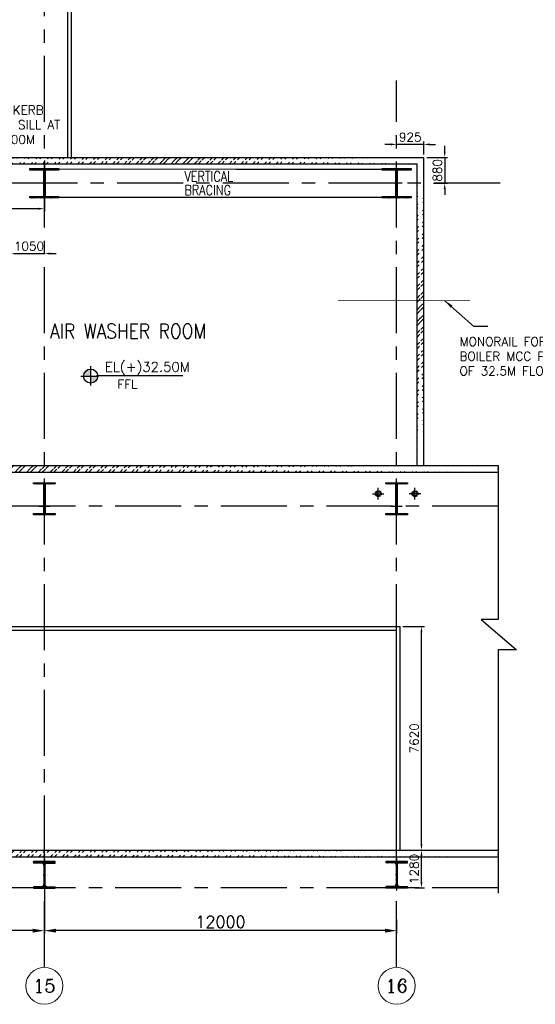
# Model space of a CAD drawing. Header units: inches. Extents: x 0 to 1544102, y -303681 to 23144100.
# Tile 67 of 256: x 558374 to 575938, y -280072 to -246529. Entities that reach past the tile are written whole.
import ezdxf
from ezdxf.enums import TextEntityAlignment as Align

# ---------------------------------------------------------------- set-up
doc = ezdxf.new("R2010")
doc.units = ezdxf.units.IN
doc.header["$LTSCALE"] = 1800
doc.header["$MEASUREMENT"] = 0
for name, pattern in [('CENTER', [2, 1.25, -0.25, 0.25, -0.25]), ('CENTER2', [1.125, 0.75, -0.125, 0.125, -0.125]), ('HIDDEN', [0.375, 0.25, -0.125]), ('HIDDEN2', [0.1875, 0.125, -0.0625])]:
    doc.linetypes.add(name, pattern=pattern)
doc.layers.get('0').update_dxf_attribs({"color": 253, "lineweight": 9})
for name, color, linetype in [('1', 7, 'Continuous'), ('BRACING', 1, 'HIDDEN'), ('CEN', 2, 'CENTER'), ('COL', 1, 'Continuous'), ('DIM', 4, 'Continuous'), ('GRID', 251, 'CENTER'), ('RAIN WATER', 6, 'Continuous'), ('STEEL', 231, 'Continuous'), ('TEXT', 3, 'Continuous'), ('WALL', 6, 'Continuous'), ('WALL1', 6, 'Continuous')]:
    doc.layers.add(name, color=color, linetype=linetype)
for name, color, linetype, lineweight in [('A-CUT OUT', 3, 'Continuous', 30), ('A-DOOR', 31, 'Continuous', 9), ('CL', 8, 'CENTER', 15), ('dimension line', 4, 'Continuous', 13), ('WALL HATCH', 251, 'Continuous', 13)]:
    doc.layers.add(name, color=color, linetype=linetype, lineweight=lineweight)
doc.styles.add('COMPLEX', font='complex')
doc.styles.add('nik', font='isocp.shx')
doc.styles.add('ROAMNS', font='ROMANS.shx')
doc.styles.add('ROMANS', font='romans.shx')
doc.styles.add('ROMANT', font='romant')
doc.styles.add('SIMPLEX-25', font='simplex.shx')
doc.styles.get("Standard").update_dxf_attribs({"font": 'arial.ttf'})
doc.dimstyles.new('DIM INT 1', dxfattribs={"dimtxt": 300, "dimasz": 200, "dimexe": 100, "dimexo": 100, "dimgap": 100, "dimtad": 1, "dimdec": 0, "dimzin": 13, "dimdsep": 46, "dimlunit": 5, "dimtxsty": 'ROAMNS', "dimblk1": 'CLOSEDBLANK', "dimcen": 0.09, "dimclrd": 9, "dimclre": 9, "dimclrt": 4, "dimadec": 0, "dimazin": 0, "dimtfac": 1, "dimtdec": 0, "dimtix": 1, "dimtmove": 2, "dimatfit": 3, "dimfxl": 1, "dimtolj": 1, "dimtzin": 13, "dimarcsym": 0})
doc.dimstyles.new('DIM100 x2', dxfattribs={"dimscale": 0, "dimtxt": 400, "dimasz": 400, "dimexe": 100, "dimexo": 100, "dimgap": 100, "dimtad": 1, "dimdec": 0, "dimzin": 13, "dimdsep": 46, "dimtxsty": 'ROMANS', "dimblk2": 'OBLIQUE', "dimcen": 100, "dimdle": 100, "dimclrd": 9, "dimclre": 9, "dimclrt": 4, "dimadec": 0, "dimazin": 0, "dimtfac": 1.1, "dimtdec": 0, "dimtix": 1, "dimtmove": 2, "dimatfit": 3, "dimfxl": 1, "dimtolj": 1, "dimtzin": 13, "dimarcsym": 0})
doc.dimstyles.new('USER175', dxfattribs={"dimscale": 175, "dimtxt": 2, "dimasz": 1.75, "dimexe": 0, "dimexo": 0, "dimgap": 0.5, "dimtad": 1, "dimdec": 0, "dimzin": 0, "dimdsep": 46, "dimtxsty": 'ROMANS', "dimcen": 0, "dimclrd": 4, "dimclre": 4, "dimclrt": 4, "dimadec": 0, "dimazin": 0, "dimtfac": 0.09, "dimtdec": 0, "dimtix": 1, "dimtofl": 0, "dimtmove": 0, "dimatfit": 3, "dimfxl": 1, "dimtolj": 1, "dimtzin": 0, "dimarcsym": 0})

# ---------------------------------------------------------------- blocks, each defined once
blk = doc.blocks.new('*D243')
at = {"layer": 'dimension line', "color": 9, "lineweight": -2, "transparency": 16777216}
for p, q in [((559214, -276037), (559214, -277663)), ((571214, -277181), (571214, -277663)), ((570814, -277563), (559614, -277563))]:
    blk.add_line(p, q, dxfattribs=at)
at = {"layer": 'dimension line', "color": 9, "transparency": 16777216}
for points in [[(559614, -277496), (559614, -277629), (559214, -277563)], [(570814, -277496), (570814, -277629), (571214, -277563)]]:
    blk.add_solid(points, dxfattribs=at)
at = {"layer": 'dimension line', "color": 4, "transparency": 16777216, "insert": (565214, -277263), "char_height": 400, "attachment_point": 5, "style": 'ROMANS'}
blk.add_mtext('\\A1;12000', dxfattribs=at)
blk = doc.blocks.new('_Oblique')
at = {"color": 0, "linetype": 'ByBlock', "lineweight": -2}
blk.add_line((-0.5, -0.5), (0.5, 0.5), dxfattribs=at)
blk = doc.blocks.new('*D245')
at = {"layer": 'dimension line', "color": 9, "lineweight": -2, "transparency": 16777216}
for p, q in [((548714, -276037), (548714, -277663)), ((559214, -277181), (559214, -277663)), ((558814, -277563), (549114, -277563))]:
    blk.add_line(p, q, dxfattribs=at)
at = {"layer": 'dimension line', "color": 9, "transparency": 16777216}
for points in [[(549114, -277496), (549114, -277629), (548714, -277563)], [(558814, -277496), (558814, -277629), (559214, -277563)]]:
    blk.add_solid(points, dxfattribs=at)
at = {"layer": 'dimension line', "color": 4, "transparency": 16777216, "insert": (553964, -277263), "char_height": 400, "attachment_point": 5, "style": 'ROMANS'}
blk.add_mtext('\\A1;10500', dxfattribs=at)
blk = doc.blocks.new('*D519')
at = {"layer": '1', "color": 9, "lineweight": -2, "transparency": 16777216}
for p, q in [((557964, -254495), (557764, -254495)), ((558164, -254495), (559214, -254495)), ((559414, -254495), (559614, -254495))]:
    blk.add_line(p, q, dxfattribs=at)
at = {"layer": '1', "color": 9, "transparency": 16777216}
for points in [[(557964, -254462), (557964, -254529), (558164, -254495)], [(559414, -254462), (559414, -254529), (559214, -254495)]]:
    blk.add_solid(points, dxfattribs=at)
at = {"layer": '1', "color": 4, "transparency": 16777216, "insert": (558689, -254245), "char_height": 300, "attachment_point": 5, "style": 'ROAMNS'}
blk.add_mtext('\\A1;1050', dxfattribs=at)
blk = doc.blocks.new('_ClosedBlank')
at = {"color": 0, "linetype": 'ByBlock', "lineweight": -2}
for p, q in [((-1, 0.17), (0, 0)), ((-1, 0.17), (-1, -0.17)), ((0, 0), (-1, -0.17))]:
    blk.add_line(p, q, dxfattribs=at)
blk = doc.blocks.new('D E F G-ROW COLUMN UNIT2')
at = {"layer": 'COL'}
h = blk.add_hatch(dxfattribs=at)
h.set_pattern_fill('ANSI31', color=256, scale=200, angle=180, style=0)
h.set_pattern_definition([(225, (-557328.912, -127499.994), (17.6776695, -17.6776695), [])])
h.paths.add_polyline_path([(495, 500), (0, 500), (0, 446), (22, 450), (495, 450)])
h.paths.add_polyline_path([(0, 500), (-495, 500), (-495, 450), (0, 450)])
h.paths.add_polyline_path([(0, 450), (-22, 450), (-22, 0), (0, 0)])
h.paths.add_polyline_path([(22, 450), (0, 450), (0, 0), (22, 0)])
h.paths.add_polyline_path([(0, 0), (-22, 0), (-22, -450), (0, -450)])
h.paths.add_polyline_path([(22, 0), (0, 0), (0, -450), (22, -450)])
h.paths.add_polyline_path([(0, -450), (0, -500), (-495, -500), (-495, -450)])
h.paths.add_polyline_path([(495, -450), (0, -450), (0, -500), (495, -500)])
at = {"layer": 'CEN'}
for p, q in [((0, -500), (0, 500)), ((192, 0), (-192, 0))]:
    blk.add_line(p, q, dxfattribs=at)
at = {"layer": 'COL'}
for points in [[(-495, 500), (495, 500), (495, 450), (-495, 450)], [(-22, 450), (22, 450), (22, -450), (-22, -450)], [(-495, -450), (495, -450), (495, -500), (-495, -500)]]:
    blk.add_lwpolyline(points, close=True, dxfattribs=at)
blk = doc.blocks.new('PL-FFL2')
at = {"layer": 'A-CUT OUT'}
h = blk.add_hatch(color=7, dxfattribs=at)
h.paths.add_polyline_path([(3.09, 1.96, 0.414214), (1.09, -0.04), (3.09, -0.04)])
h.paths.add_polyline_path([(5.09, -0.04), (3.09, -0.04), (3.09, -2.04, 0.414214)])
at = {"color": 1, "linetype": 'Continuous'}
for p, q in [((3.09, 2.74), (3.09, -2.74)), ((29.24, 0), (4.78, 0)), ((4.78, 0), (5.09, 0)), ((0.31, -0.04), (5.09, -0.04))]:
    blk.add_line(p, q, dxfattribs=at)
blk.add_circle((3.09, -0.04), 2, dxfattribs=at)
at = {"color": 4, "linetype": 'Continuous'}
blk.add_attdef('EL(+)', text='', height=2.75, dxfattribs=at).set_placement((18.98, 2.4), align=Align.MIDDLE)
at = {"color": 3, "linetype": 'Continuous'}
blk.add_attdef('XXX', text='', height=2.5, dxfattribs=at).set_placement((18.44, -3.52), align=Align.MIDDLE)
blk = doc.blocks.new('GRD')
at = {"layer": 'CL', "linetype": 'Continuous'}
blk.add_circle((0, 419.99985), 419.99985, dxfattribs=at)
at = {"layer": 'CL', "color": 4, "style": 'COMPLEX'}
blk.add_attdef('GRD', text='', height=300, dxfattribs=at).set_placement((0, 419.99985), align=Align.MIDDLE)
blk = doc.blocks.new('*D710')
at = {"layer": 'A-DOOR', "color": 9, "lineweight": -2, "transparency": 16777216}
for p, q in [((572852, -251021), (572852, -250821)), ((572239, -251221), (572952, -251221)), ((572852, -251221), (572852, -252101)), ((572474, -252101), (572952, -252101)), ((572852, -252301), (572852, -252501))]:
    blk.add_line(p, q, dxfattribs=at)
at = {"layer": 'A-DOOR', "color": 9, "transparency": 16777216}
for points in [[(572818, -251021), (572885, -251021), (572852, -251221)], [(572818, -252301), (572885, -252301), (572852, -252101)]]:
    blk.add_solid(points, dxfattribs=at)
at = {"layer": 'A-DOOR', "color": 4, "transparency": 16777216, "insert": (572602, -251661), "char_height": 300, "attachment_point": 5, "rotation": 90, "style": 'ROAMNS'}
blk.add_mtext('\\A1;880', dxfattribs=at)
blk = doc.blocks.new('*D711')
at = {"layer": 'A-DOOR', "color": 9, "lineweight": -2, "transparency": 16777216}
for p, q in [((571014, -250778), (570814, -250778)), ((571214, -250825), (571214, -250678)), ((572139, -250778), (571214, -250778)), ((572139, -251121), (572139, -250678)), ((572339, -250778), (572539, -250778))]:
    blk.add_line(p, q, dxfattribs=at)
at = {"layer": 'A-DOOR', "color": 9, "transparency": 16777216}
for points in [[(571014, -250744), (571014, -250811), (571214, -250778)], [(572339, -250744), (572339, -250811), (572139, -250778)]]:
    blk.add_solid(points, dxfattribs=at)
at = {"layer": 'A-DOOR', "color": 4, "transparency": 16777216, "insert": (571676, -250528), "char_height": 300, "attachment_point": 5, "style": 'ROAMNS'}
blk.add_mtext('\\A1;925', dxfattribs=at)
blk = doc.blocks.new('B-ROW COLUMN (ABOVE 27.6M)')
at = {"layer": 'COL', "linetype": 'Continuous'}
h = blk.add_hatch(dxfattribs=at)
h.set_pattern_fill('ANSI31', color=256, scale=100, style=0)
h.set_pattern_definition([(45, (-1203962.571, 168010.577), (-8.83883476, 8.83883476), [])])
h.paths.add_polyline_path([(13, 500), (0, 500), (0, 150), (13, 150)])
h.paths.add_polyline_path([(0, 500), (-13, 500), (-13, 150), (0, 150)])
h.paths.add_polyline_path([(-370, 900), (-370, 852), (-89, 852), (-87, 852), (-85, 852), (-83, 852), (-82, 852), (-80, 851), (-78, 851), (-76, 851), (-74, 851), (-72, 850), (-71, 850), (-69, 849), (-67, 849), (-65, 848), (-64, 848), (-62, 847), (-60, 846), (-58, 846), (-57, 845), (-55, 844), (-53, 843), (-52, 842), (-50, 841), (-49, 840), (-47, 839), (-46, 838), (-44, 837), (-43, 836), (-41, 835), (-40, 834), (-38, 832), (-37, 831), (-36, 830), (-34, 829), (-33, 827), (-32, 826), (-31, 824), (-29, 823), (-28, 821), (-27, 820), (-26, 818), (-25, 817), (-24, 815), (-23, 814), (-22, 812), (-22, 810), (-21, 809), (-20, 807), (-19, 805), (-19, 804), (-18, 802), (-17, 800), (-17, 798), (-16, 797), (-16, 795), (-15, 793), (-15, 791), (-15, 789), (-14, 788), (-14, 786), (-14, 784), (-14, 782), (-14, 780), (-14, 778), (-13, 776), (-13, 500), (0, 500), (0, 900)])
h.paths.add_polyline_path([(370, 852), (370, 900), (0, 900), (0, 500), (13, 500), (13, 776), (14, 778), (14, 780), (14, 782), (14, 784), (14, 786), (14, 788), (15, 789), (15, 791), (15, 793), (16, 795), (16, 797), (17, 798), (17, 800), (18, 802), (19, 804), (19, 805), (20, 807), (21, 809), (22, 810), (22, 812), (23, 814), (24, 815), (25, 817), (26, 818), (27, 820), (28, 821), (29, 823), (31, 824), (32, 826), (33, 827), (34, 829), (36, 830), (37, 831), (38, 832), (40, 834), (41, 835), (43, 836), (44, 837), (46, 838), (47, 839), (49, 840), (50, 841), (52, 842), (53, 843), (55, 844), (57, 845), (58, 846), (60, 846), (62, 847), (64, 848), (65, 848), (67, 849), (69, 849), (71, 850), (72, 850), (74, 851), (76, 851), (78, 851), (80, 851), (82, 852), (83, 852), (85, 852), (87, 852), (89, 852)])
h.paths.add_polyline_path([(370, 0), (370, 48), (89, 48), (87, 48), (85, 48), (83, 48), (82, 48), (80, 49), (78, 49), (76, 49), (74, 49), (72, 50), (71, 50), (69, 51), (67, 51), (65, 52), (64, 52), (62, 53), (60, 54), (58, 54), (57, 55), (55, 56), (53, 57), (52, 58), (50, 59), (49, 60), (47, 61), (46, 62), (44, 63), (43, 64), (41, 65), (40, 66), (38, 68), (37, 69), (36, 70), (34, 71), (33, 73), (32, 74), (31, 76), (29, 77), (28, 79), (27, 80), (26, 82), (25, 83), (24, 85), (23, 86), (22, 88), (22, 90), (21, 91), (20, 93), (19, 95), (19, 96), (18, 98), (17, 100), (17, 102), (16, 103), (16, 105), (15, 107), (15, 109), (15, 111), (14, 112), (14, 114), (14, 116), (14, 118), (14, 120), (14, 122), (13, 124), (13, 150), (0, 150), (0, 0)])
h.paths.add_polyline_path([(-370, 48), (-370, 0), (0, 0), (0, 150), (-13, 150), (-13, 124), (-14, 122), (-14, 120), (-14, 118), (-14, 116), (-14, 114), (-14, 112), (-15, 111), (-15, 109), (-15, 107), (-16, 105), (-16, 103), (-17, 102), (-17, 100), (-18, 98), (-19, 96), (-19, 95), (-20, 93), (-21, 91), (-22, 90), (-22, 88), (-23, 86), (-24, 85), (-25, 83), (-26, 82), (-27, 80), (-28, 79), (-29, 77), (-31, 76), (-32, 74), (-33, 73), (-34, 71), (-36, 70), (-37, 69), (-38, 68), (-40, 66), (-41, 65), (-43, 64), (-44, 63), (-46, 62), (-47, 61), (-49, 60), (-50, 59), (-52, 58), (-53, 57), (-55, 56), (-57, 55), (-58, 54), (-60, 54), (-62, 53), (-64, 52), (-65, 52), (-67, 51), (-69, 51), (-71, 50), (-72, 50), (-74, 49), (-76, 49), (-78, 49), (-80, 49), (-82, 48), (-83, 48), (-85, 48), (-87, 48), (-89, 48)])
at = {"layer": 'CEN', "color": 2}
for p, q in [((0, 995), (0, -95)), ((-37, 450), (37, 450))]:
    blk.add_line(p, q, dxfattribs=at)
at = {"layer": 'COL'}
for p, q in [((-370, 900), (-370, 852)), ((370, 900), (-370, 900)), ((-89, 852), (-370, 852)), ((-13, 776), (-13, 124)), ((13, 776), (13, 124)), ((89, 852), (370, 852)), ((370, 852), (370, 900)), ((-89, 48), (-370, 48)), ((-370, 48), (-370, 0)), ((-370, 0), (370, 0)), ((89, 48), (370, 48)), ((370, 0), (370, 48))]:
    blk.add_line(p, q, dxfattribs=at)
for centre, major_axis, start_param, end_param in [((-89, 776), (-75.5, 0), 3.142177, 4.712973), ((89, 776), (-75.5, 0), -1.570153, 0.000644), ((-89, 124), (-75.5, 0.1), 1.572668, 3.143464), ((89, 124), (-75.5, 0.1), 0.001198, 1.571994)]:
    blk.add_ellipse(centre, major_axis=major_axis, ratio=1, start_param=start_param, end_param=end_param, dxfattribs=at)
blk = doc.blocks.new('C-ROW COLUMN (above17m)')
at = {"layer": 'COL'}
h = blk.add_hatch(dxfattribs=at)
h.set_pattern_fill('ANSI31', color=256, scale=200, style=0)
h.set_pattern_definition([(45, (-78771.347, -120071.694), (-17.6776695, 17.6776695), [])])
h.paths.add_polyline_path([(22, 755), (-22, 755), (-22, -255), (22, -255)])
h.paths.add_polyline_path([(370, -300), (370, -255), (-370, -255), (-370, -300)])
h.paths.add_polyline_path([(-370, 800), (-370, 755), (370, 755), (370, 800)])
at = {"layer": 'CEN'}
for p, q in [((0, -300), (0, 800)), ((-192, 0), (192, 0))]:
    blk.add_line(p, q, dxfattribs=at)
at = {"layer": 'COL'}
for points in [[(-370, 800), (370, 800), (370, 755), (-370, 755)], [(-22, 755), (22, 755), (22, -255), (-22, -255)], [(-370, -255), (370, -255), (370, -300), (-370, -300)]]:
    blk.add_lwpolyline(points, close=True, dxfattribs=at)
blk = doc.blocks.new('*D1125')
at = {"layer": '1', "color": 9, "lineweight": -2, "transparency": 16777216}
for p, q in [((555404, -251321), (555404, -253069)), ((559214, -251321), (559214, -253069)), ((559014, -252969), (555604, -252969))]:
    blk.add_line(p, q, dxfattribs=at)
at = {"layer": '1', "color": 9, "transparency": 16777216}
for points in [[(555604, -252936), (555604, -253002), (555404, -252969)], [(559014, -252936), (559014, -253002), (559214, -252969)]]:
    blk.add_solid(points, dxfattribs=at)
at = {"layer": '1', "color": 4, "transparency": 16777216, "insert": (557309, -252719), "char_height": 300, "attachment_point": 5, "style": 'ROAMNS'}
blk.add_mtext('\\A1;3810', dxfattribs=at)
blk = doc.blocks.new('*D2057')
at = {"layer": '1', "color": 9, "lineweight": -2, "transparency": 16777216}
for p, q in [((571429, -274821), (572160, -274821)), ((572060, -275901), (572060, -275021)), ((571831, -276101), (572160, -276101))]:
    blk.add_line(p, q, dxfattribs=at)
at = {"layer": '1', "color": 9, "transparency": 16777216}
for points in [[(572027, -275021), (572094, -275021), (572060, -274821)], [(572027, -275901), (572094, -275901), (572060, -276101)]]:
    blk.add_solid(points, dxfattribs=at)
at = {"layer": '1', "color": 4, "transparency": 16777216, "insert": (571810, -275461), "char_height": 300, "attachment_point": 5, "rotation": 90, "style": 'ROAMNS'}
blk.add_mtext('\\A1;1280', dxfattribs=at)
blk = doc.blocks.new('*D2058')
at = {"layer": '1', "color": 9, "lineweight": -2, "transparency": 16777216}
for p, q in [((571429, -267201), (572160, -267201)), ((572060, -274621), (572060, -267401)), ((571529, -274821), (572160, -274821))]:
    blk.add_line(p, q, dxfattribs=at)
at = {"layer": '1', "color": 9, "transparency": 16777216}
for points in [[(572027, -267401), (572094, -267401), (572060, -267201)], [(572027, -274621), (572094, -274621), (572060, -274821)]]:
    blk.add_solid(points, dxfattribs=at)
at = {"layer": '1', "color": 4, "transparency": 16777216, "insert": (571810, -271011), "char_height": 300, "attachment_point": 5, "rotation": 90, "style": 'ROAMNS'}
blk.add_mtext('\\A1;7620', dxfattribs=at)

msp = doc.modelspace()

# ---------------------------------------------------------------- hatches: boundary and pattern name
at = {"layer": 'WALL HATCH'}
h = msp.add_hatch(dxfattribs=at)
h.set_pattern_fill('ANSI32', color=256, scale=750, style=0)
h.set_pattern_definition([(45, (0, 15), (-198.87378, 198.87378), []), (45, (132.58, 15), (-198.87378, 198.87378), [])])
edge = h.paths.add_edge_path()
edge.add_line((555405.09, -251221.25), (572138.7, -251221.25))
edge.add_line((555405.09, -251436.25), (571908.7, -251436.25))
h = msp.add_hatch(dxfattribs=at)
h.set_pattern_fill('ANSI32', color=256, scale=750, style=0)
h.set_pattern_definition([(45, (210, 0), (-198.87378, 198.87378), []), (45, (342.58, 0), (-198.87378, 198.87378), [])])
edge = h.paths.add_edge_path()
edge.add_line((571908.7, -261711.25), (571908.7, -251466.25))
edge.add_line((572138.7, -261711.25), (572138.7, -251236.25))
h = msp.add_hatch(dxfattribs=at)
h.set_pattern_fill('ANSI32', color=256, scale=750, style=0)
edge = h.paths.add_edge_path()
edge.add_line((540963.7, -261711.25), (574677.72, -261711.25))
edge.add_line((540963.7, -261941.25), (574677.72, -261941.25))
h = msp.add_hatch(dxfattribs=at)
h.set_pattern_fill('ANSI32', color=256, scale=750, style=0)
edge = h.paths.add_edge_path()
edge.add_line((530943.7, -274821.25), (574677.72, -274821.25))
edge.add_line((530943.7, -275051.25), (574677.72, -275051.25))

# ---------------------------------------------------------------- linework, layer by layer
for points in [[(574677.72, -261941.25), (574677.72, -261845.41), (574654.72, -261845.41), (574700.72, -261807.08), (574677.72, -261807.08), (574677.72, -261711.25)], [(574677.72, -275071.25), (574677.72, -274975.41), (574654.72, -274975.41), (574700.72, -274937.08), (574677.72, -274937.08), (574677.72, -274791.33)]]:
    msp.add_lwpolyline(points)
at = {"layer": '1'}
msp.add_lwpolyline([(574677.72, -261711.25), (574677.72, -266959.57), (574093.17, -266959.57), (575297.76, -267995.91), (574677.72, -267995.91), (574677.72, -276291.25)], dxfattribs=at)
at = {"layer": 'BRACING', "const_width": 40}
for points in [[(559708.7, -251621.25), (570718.7, -251626.25)], [(559708.7, -252581.25), (570718.7, -252581.25)]]:
    msp.add_lwpolyline(points, dxfattribs=at)
at = {"layer": 'GRID'}
for p, q in [((559213.7, -278811.88), (559213.7, -216849.27)), ((571213.7, -278811.88), (571213.7, -248601.25)), ((574739.07, -252101.25), (522413.7, -252101.25)), ((574677.72, -263101.25), (522413.7, -263101.25)), ((574677.72, -276101.25), (522413.7, -276101.25))]:
    msp.add_line(p, q, dxfattribs=at)
at = {"layer": 'RAIN WATER', "linetype": 'CENTER2', "ltscale": 0.05}
for p, q in [((570588.7, -262876.25), (570588.7, -262476.25)), ((571838.7, -262876.25), (571838.7, -262476.25)), ((570388.7, -262676.25), (570788.7, -262676.25)), ((572038.7, -262676.25), (571638.7, -262676.25))]:
    msp.add_line(p, q, dxfattribs=at)
at = {"layer": 'RAIN WATER', "linetype": 'HIDDEN2', "ltscale": 0.25}
for centre in [(570588.7, -262676.25), (571838.7, -262676.25)]:
    msp.add_circle(centre, 100, dxfattribs=at)
at = {"layer": 'RAIN WATER', "ltscale": 0.25}
for centre in [(570588.7, -262676.25), (571838.7, -262676.25)]:
    msp.add_circle(centre, 75, dxfattribs=at)
at = {"layer": 'STEEL', "const_width": 30}
msp.add_lwpolyline([(569213.7, -256101.25), (573713.7, -256101.25)], dxfattribs=at)
at = {"layer": 'WALL'}
for p, q in [((555405.09, -251221.25), (560013.7, -251221.25)), ((560013.7, -251221.25), (572138.7, -251221.25)), ((572138.7, -261711.25), (572138.7, -251221.25)), ((555405.09, -251436.25), (571908.7, -251436.25)), ((571908.7, -261711.25), (571908.7, -251436.25)), ((540963.7, -261711.25), (574677.72, -261711.25)), ((540963.7, -261941.25), (574677.72, -261941.25)), ((541582.24, -267326.25), (571203.7, -267326.25)), ((541707.24, -267201.25), (571328.7, -267201.25)), ((571203.7, -274821.25), (571203.7, -267326.25)), ((571328.7, -274821.25), (571328.7, -267201.25)), ((530943.7, -274821.25), (574677.72, -274821.25)), ((530943.7, -275051.25), (574677.72, -275051.25))]:
    msp.add_line(p, q, dxfattribs=at)
at = {"layer": 'WALL1'}
for p, q in [((560013.7, -251221.25), (560013.7, -219346.25)), ((560138.7, -251221.25), (560138.7, -219221.25))]:
    msp.add_line(p, q, dxfattribs=at)

# ---------------------------------------------------------------- block references
for name, p in [('C-ROW COLUMN (above17m)', (559213.7, -263101.25)), ('C-ROW COLUMN (above17m)', (571213.7, -263101.25)), ('B-ROW COLUMN (ABOVE 27.6M)', (559213.7, -276112.46)), ('B-ROW COLUMN (ABOVE 27.6M)', (571213.7, -276101.25))]:
    msp.add_blockref(name, p)
at = {"layer": '1', "color": 6}
ref = msp.add_blockref('PL-FFL2', (560420.02, -258666.75), dxfattribs=dict(at, xscale=120, yscale=120, zscale=120))
ref.add_attrib('XXX', 'FFL', dxfattribs={"layer": '0', "color": 3, "linetype": 'Continuous', "height": 300, "style": 'SIMPLEX-25'}).set_placement((562042.49, -258947.19), align=Align.MIDDLE)
ref.add_attrib('EL(+)', 'EL(+)32.50M', dxfattribs={"layer": '0', "color": 4, "linetype": 'Continuous', "height": 330, "style": 'SIMPLEX-25'}).set_placement((562721.25, -258379.1), align=Align.MIDDLE)
at = {"layer": 'COL'}
for p in [(559213.7, -252101.25), (571213.7, -252101.25)]:
    msp.add_blockref('D E F G-ROW COLUMN UNIT2', p, dxfattribs=at)
at = {"layer": 'DIM', "xscale": 1.5, "yscale": 1.5, "zscale": 1.5}
for p, values in [((559213.7, -280071.88), {'GRD': '15'}), ((571213.7, -280071.88), {'GRD': '16'})]:
    msp.add_blockref('GRD', p, dxfattribs=at).add_auto_attribs(values)

# ---------------------------------------------------------------- texts
at = {"layer": 'TEXT', "char_height": 300}
for s, insert, width, attachment_point, style in [('{\\Fromans|c0;200 HIGH KERB AND DOOR SILL AT EL(+)32.700M}', (556013.13, -250857.61, 0), 4103.7188, 7, 'nik'), ('MONORAIL FOR HANDLING OF BOILER MCC PANELS FROM SOFIT OF 32.5M FLOOR ', (573355.32, -257345.82), 7325.8005, 1, 'ROMANS')]:
    msp.add_mtext(s, dxfattribs=dict(at, insert=insert, width=width, attachment_point=attachment_point, style=style))
at = {"layer": 'TEXT', "insert": (563988.23, -251691.25), "char_height": 350, "width": 1838.5567, "attachment_point": 1, "line_spacing_factor": 0.805714, "style": 'ROMANS'}
msp.add_mtext('{\\W0.8;VERTICAL BRACING}', dxfattribs=at)
at = {"layer": 'TEXT', "insert": (559409.4, -256886.88), "char_height": 500, "attachment_point": 1, "style": 'ROMANT'}
msp.add_mtext_dynamic_manual_height_columns('{\\W0.85;AIR WASHER ROOM}', width=12407.5079, gutter_width=1, heights=[0], dxfattribs=at)

# ---------------------------------------------------------------- dimensions: what is measured, and where the dimension line sits
at = {"layer": '1'}
for base, p1, p2, picture, middle in [((555404.09, -252969.13), (559213.7, -251221.25), (555404.09, -251221.25), '*D1125', (557308.9, -252719.13)), ((559213.7, -254495.46), (558163.53, -254495.46), (559213.7, -254495.46), '*D519', (558688.62, -254245.46))]:
    dim = msp.add_linear_dim(base=base, p1=p1, p2=p2, dimstyle='DIM INT 1', dxfattribs=at)
    dim.commit()
    dim.dimension.update_dxf_attribs({"geometry": picture, "text_midpoint": middle})
for base, p1, p2, picture, middle in [((572060.37, -267201.25), (571428.7, -274821.25), (571328.7, -267201.25), '*D2058', (571810.37, -271011.25)), ((572060.37, -274821.25), (571731.35, -276101.25), (571328.7, -274821.25), '*D2057', (571810.37, -275461.25))]:
    dim = msp.add_linear_dim(base=base, p1=p1, p2=p2, angle=90, dimstyle='DIM INT 1', dxfattribs=at)
    dim.commit()
    dim.dimension.update_dxf_attribs({"geometry": picture, "text_midpoint": middle})
at = {"layer": 'A-DOOR'}
dim = msp.add_linear_dim(base=(571213.7, -250777.55), p1=(572138.7, -251221.25), p2=(571213.7, -250924.51), dimstyle='DIM INT 1', dxfattribs=at)
dim.commit()
dim.dimension.update_dxf_attribs({"geometry": '*D711', "text_midpoint": (571676.2, -250527.55)})
dim = msp.add_linear_dim(base=(572851.79, -252101.25), p1=(572138.7, -251221.25), p2=(572373.5, -252101.25), angle=90, dimstyle='DIM INT 1', dxfattribs=at)
dim.commit()
dim.dimension.update_dxf_attribs({"geometry": '*D710', "text_midpoint": (572601.79, -251661.25)})
at = {"layer": 'dimension line'}
for base, p1, p2, picture, middle in [((548713.7, -277562.58), (559213.7, -277080.9), (548713.7, -275937.01), '*D245', (553963.7, -277262.58)), ((559213.7, -277562.58), (571213.7, -277080.9), (559213.7, -275937.01), '*D243', (565213.7, -277262.58))]:
    dim = msp.add_linear_dim(base=base, p1=p1, p2=p2, angle=180, dimstyle='DIM100 x2', override={"dimscale": 1}, dxfattribs=at)
    dim.commit()
    dim.dimension.update_dxf_attribs({"geometry": picture, "text_midpoint": middle})

# ---------------------------------------------------------------- leaders
at = {"layer": 'DIM'}
msp.add_leader([(572858.78, -256101.25), (573832.39, -256969.37), (574319.39, -256969.37)], dimstyle='USER175', override={"dimgap": 0.5, "dimtad": 0}, dxfattribs=at)

doc.saveas('drawing.dxf')
